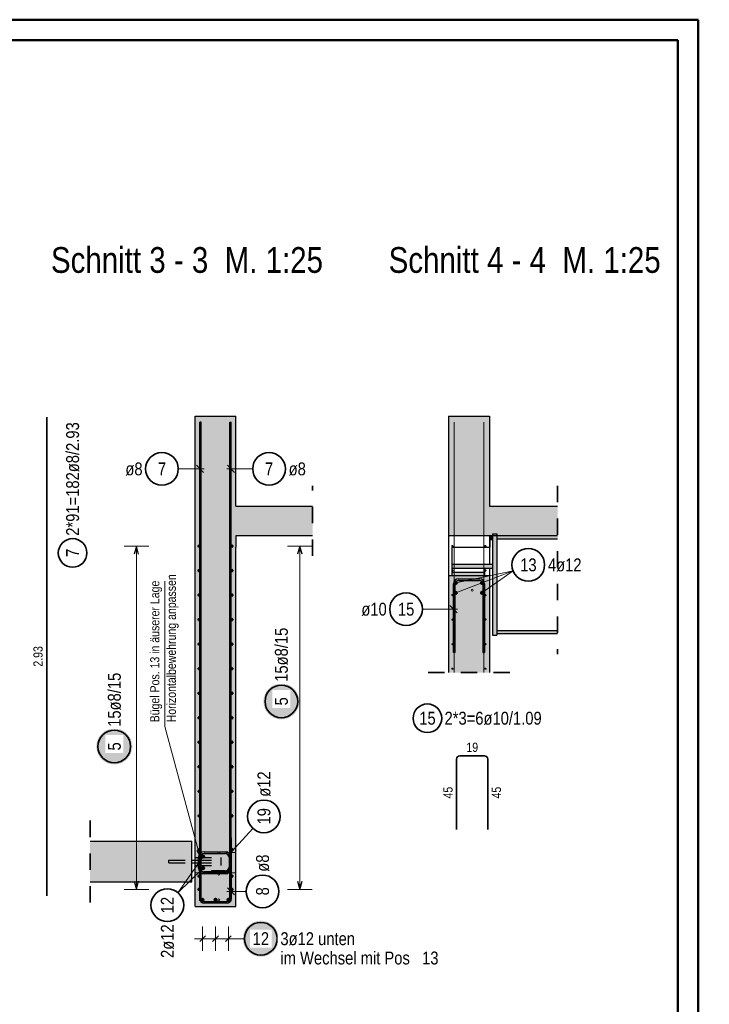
# Model space of a CAD drawing. Header units: millimetres. Extents: x -4.8 to 49, y -12 to 21.
# Tile 56 of 56: x 39.6 to 43.8, y 15 to 21. Entities that reach past the tile are written whole.
import ezdxf

# ---------------------------------------------------------------- set-up
doc = ezdxf.new("R2010")
doc.units = ezdxf.units.MM
doc.linetypes.add('HIDDEN', pattern=[0.375, 0.25, -0.125])
doc.layers.add('Achsen', color=7, linetype='Continuous', lineweight=20)
doc.layers.add('nplo Bewehrung', color=7, linetype='Continuous', lineweight=20)
doc.styles.add('Arial Narrow', font='ARIALN.TTF')

msp = doc.modelspace()

# ---------------------------------------------------------------- hatches: boundary and pattern name
at = {"lineweight": 50, "true_color": 0xd7ffd7}
for points in [[(40.670192, 18.047438), (40.920201, 18.047438), (40.920201, 18.597438), (40.670201, 18.597438)], [(42.221162, 18.047438), (42.471162, 18.047438), (42.471162, 18.597438), (42.221162, 18.597438)], [(40.922565, 17.867438), (41.388972, 17.867438), (41.388972, 18.047438), (40.670192, 18.047438), (40.670192, 17.797438), (40.922565, 17.797438)], [(42.473526, 17.867438), (42.889109, 17.867438), (42.889109, 18.047438), (42.221162, 18.047438), (42.221162, 17.867438), (42.471162, 17.867438), (42.471162, 17.797438), (42.473526, 17.797438)], [(40.920201, 15.597438), (40.920201, 17.797438), (40.670192, 17.797438), (40.670201, 15.597438)], [(42.221162, 17.02848), (42.471162, 17.02848), (42.471162, 17.622438), (42.221162, 17.622438)], [(40.027802, 15.747438), (40.650192, 15.747438), (40.650192, 15.997438), (40.027802, 15.997438)]]:
    msp.add_hatch(color=254, dxfattribs=at).paths.add_polyline_path(points)
at = {"lineweight": 50, "true_color": 0x4682b4}
for points in [[(42.491162, 17.843438), (42.491162, 17.867438), (42.471162, 17.867438), (42.471162, 17.843438)], [(42.491162, 17.257438), (42.516162, 17.257438), (42.516162, 17.877438), (42.491162, 17.877438)], [(42.516162, 17.848438), (42.889109, 17.848438), (42.889109, 17.867438), (42.516162, 17.867438)], [(42.241162, 17.667438), (42.491162, 17.667438), (42.491162, 17.691438), (42.241162, 17.691438)], [(42.241162, 17.622438), (42.441162, 17.622438), (42.441162, 17.642438), (42.241162, 17.642438)], [(42.889109, 17.267438), (42.889109, 17.286438), (42.516162, 17.286438), (42.516162, 17.267438)]]:
    msp.add_hatch(color=145, dxfattribs=at).paths.add_polyline_path(points)
at = {"lineweight": 25, "true_color": 0xffffff}
for points in [[(41.308342, 16.852488), (41.308275, 16.856327), (41.308074, 16.860161), (41.30774, 16.863986), (41.307272, 16.867797), (41.306671, 16.87159), (41.305939, 16.875358), (41.305075, 16.8791), (41.304081, 16.882808), (41.302959, 16.88648), (41.301709, 16.89011), (41.300333, 16.893695), (41.298832, 16.897229), (41.29721, 16.900709), (41.295467, 16.90413), (41.293605, 16.907488), (41.291628, 16.910779), (41.289537, 16.913999), (41.287334, 16.917145), (41.285024, 16.920211), (41.282607, 16.923195), (41.280088, 16.926093), (41.27747, 16.928901), (41.274755, 16.931616), (41.271947, 16.934234), (41.269049, 16.936753), (41.266065, 16.939169), (41.262999, 16.94148), (41.259854, 16.943682), (41.256634, 16.945774), (41.253342, 16.947751), (41.249984, 16.949612), (41.246563, 16.951356), (41.243083, 16.952978), (41.239549, 16.954478), (41.235965, 16.955854), (41.232334, 16.957104), (41.228663, 16.958227), (41.224954, 16.959221), (41.221213, 16.960084), (41.217444, 16.960817), (41.213651, 16.961418), (41.209841, 16.961886), (41.206016, 16.96222), (41.202181, 16.962421), (41.198342, 16.962488), (41.194503, 16.962421), (41.190669, 16.96222), (41.186844, 16.961886), (41.183033, 16.961418), (41.179241, 16.960817), (41.175472, 16.960084), (41.171731, 16.959221), (41.168022, 16.958227), (41.164351, 16.957104), (41.16072, 16.955854), (41.157136, 16.954478), (41.153601, 16.952978), (41.150122, 16.951356), (41.146701, 16.949612), (41.143342, 16.947751), (41.140051, 16.945774), (41.136831, 16.943682), (41.133686, 16.94148), (41.13062, 16.939169), (41.127636, 16.936753), (41.124738, 16.934234), (41.12193, 16.931616), (41.119215, 16.928901), (41.116596, 16.926093), (41.114078, 16.923195), (41.111661, 16.920211), (41.109351, 16.917145), (41.107148, 16.913999), (41.105057, 16.910779), (41.10308, 16.907488), (41.101218, 16.90413), (41.099475, 16.900709), (41.097852, 16.897229), (41.096352, 16.893695), (41.094976, 16.89011), (41.093726, 16.88648), (41.092604, 16.882808), (41.09161, 16.8791), (41.090746, 16.875358), (41.090014, 16.87159), (41.089413, 16.867797), (41.088945, 16.863986), (41.08861, 16.860161), (41.088409, 16.856327), (41.088342, 16.852488), (41.088409, 16.848649), (41.08861, 16.844815), (41.088945, 16.84099), (41.089413, 16.837179), (41.090014, 16.833387), (41.090746, 16.829618), (41.09161, 16.825877), (41.092604, 16.822168), (41.093726, 16.818496), (41.094976, 16.814866), (41.096352, 16.811281), (41.097852, 16.807747), (41.099475, 16.804267), (41.101218, 16.800846), (41.10308, 16.797488), (41.105057, 16.794197), (41.107148, 16.790977), (41.109351, 16.787832), (41.111661, 16.784765), (41.114078, 16.781782), (41.116596, 16.778884), (41.119215, 16.776076), (41.12193, 16.773361), (41.124738, 16.770742), (41.127636, 16.768223), (41.13062, 16.765807), (41.133686, 16.763496), (41.136831, 16.761294), (41.140051, 16.759203), (41.143342, 16.757225), (41.146701, 16.755364), (41.150122, 16.753621), (41.153601, 16.751998), (41.157136, 16.750498), (41.16072, 16.749122), (41.164351, 16.747872), (41.168022, 16.746749), (41.171731, 16.745756), (41.175472, 16.744892), (41.179241, 16.744159), (41.183033, 16.743559), (41.186844, 16.743091), (41.190669, 16.742756), (41.194503, 16.742555), (41.198342, 16.742488), (41.202181, 16.742555), (41.206016, 16.742756), (41.209841, 16.743091), (41.213651, 16.743559), (41.217444, 16.744159), (41.221213, 16.744892), (41.224954, 16.745756), (41.228663, 16.746749), (41.232334, 16.747872), (41.235965, 16.749122), (41.239549, 16.750498), (41.243083, 16.751998), (41.246563, 16.753621), (41.249984, 16.755364), (41.253342, 16.757225), (41.256634, 16.759203), (41.259854, 16.761294), (41.262999, 16.763496), (41.266065, 16.765807), (41.269049, 16.768223), (41.271947, 16.770742), (41.274755, 16.773361), (41.27747, 16.776076), (41.280088, 16.778884), (41.282607, 16.781782), (41.285024, 16.784765), (41.287334, 16.787832), (41.289537, 16.790977), (41.291628, 16.794197), (41.293605, 16.797488), (41.295467, 16.800846), (41.29721, 16.804267), (41.298832, 16.807747), (41.300333, 16.811281), (41.301709, 16.814866), (41.302959, 16.818496), (41.304081, 16.822168), (41.305075, 16.825877), (41.305939, 16.829618), (41.306671, 16.833387), (41.307272, 16.837179), (41.30774, 16.84099), (41.308074, 16.844815)], [(40.285982, 16.576669), (40.285915, 16.580508), (40.285714, 16.584343), (40.28538, 16.588167), (40.284912, 16.591978), (40.284311, 16.595771), (40.283578, 16.59954), (40.282715, 16.603281), (40.281721, 16.606989), (40.280598, 16.610661), (40.279348, 16.614292), (40.277972, 16.617876), (40.276472, 16.62141), (40.27485, 16.62489), (40.273106, 16.628311), (40.271245, 16.631669), (40.269267, 16.63496), (40.267176, 16.638181), (40.264974, 16.641326), (40.262663, 16.644392), (40.260247, 16.647376), (40.257728, 16.650274), (40.25511, 16.653082), (40.252395, 16.655797), (40.249587, 16.658415), (40.246689, 16.660934), (40.243705, 16.663351), (40.240639, 16.665661), (40.237493, 16.667864), (40.234273, 16.669955), (40.230982, 16.671932), (40.227624, 16.673794), (40.224203, 16.675537), (40.220723, 16.677159), (40.217189, 16.67866), (40.213604, 16.680036), (40.209974, 16.681286), (40.206302, 16.682408), (40.202594, 16.683402), (40.198852, 16.684266), (40.195084, 16.684998), (40.191291, 16.685599), (40.18748, 16.686067), (40.183655, 16.686401), (40.179821, 16.686602), (40.175982, 16.686669), (40.172143, 16.686602), (40.168309, 16.686401), (40.164484, 16.686067), (40.160673, 16.685599), (40.156881, 16.684998), (40.153112, 16.684266), (40.149371, 16.683402), (40.145662, 16.682408), (40.14199, 16.681286), (40.13836, 16.680036), (40.134775, 16.67866), (40.131241, 16.677159), (40.127761, 16.675537), (40.12434, 16.673794), (40.120982, 16.671932), (40.117691, 16.669955), (40.114471, 16.667864), (40.111326, 16.665661), (40.108259, 16.663351), (40.105276, 16.660934), (40.102378, 16.658415), (40.09957, 16.655797), (40.096855, 16.653082), (40.094236, 16.650274), (40.091717, 16.647376), (40.089301, 16.644392), (40.08699, 16.641326), (40.084788, 16.638181), (40.082697, 16.63496), (40.080719, 16.631669), (40.078858, 16.628311), (40.077115, 16.62489), (40.075492, 16.62141), (40.073992, 16.617876), (40.072616, 16.614292), (40.071366, 16.610661), (40.070243, 16.606989), (40.06925, 16.603281), (40.068386, 16.59954), (40.067653, 16.595771), (40.067053, 16.591978), (40.066585, 16.588167), (40.06625, 16.584343), (40.066049, 16.580508), (40.065982, 16.576669), (40.066049, 16.57283), (40.06625, 16.568996), (40.066585, 16.565171), (40.067053, 16.56136), (40.067653, 16.557568), (40.068386, 16.553799), (40.06925, 16.550058), (40.070243, 16.546349), (40.071366, 16.542677), (40.072616, 16.539047), (40.073992, 16.535463), (40.075492, 16.531928), (40.077115, 16.528449), (40.078858, 16.525027), (40.080719, 16.521669), (40.082697, 16.518378), (40.084788, 16.515158), (40.08699, 16.512013), (40.089301, 16.508947), (40.091717, 16.505963), (40.094236, 16.503065), (40.096855, 16.500257), (40.09957, 16.497542), (40.102378, 16.494923), (40.105276, 16.492404), (40.108259, 16.489988), (40.111326, 16.487677), (40.114471, 16.485475), (40.117691, 16.483384), (40.120982, 16.481407), (40.12434, 16.479545), (40.127761, 16.477802), (40.131241, 16.476179), (40.134775, 16.474679), (40.13836, 16.473303), (40.14199, 16.472053), (40.145662, 16.470931), (40.149371, 16.469937), (40.153112, 16.469073), (40.156881, 16.468341), (40.160673, 16.46774), (40.164484, 16.467272), (40.168309, 16.466937), (40.172143, 16.466736), (40.175982, 16.466669), (40.179821, 16.466736), (40.183655, 16.466937), (40.18748, 16.467272), (40.191291, 16.46774), (40.195084, 16.468341), (40.198852, 16.469073), (40.202594, 16.469937), (40.206302, 16.470931), (40.209974, 16.472053), (40.213604, 16.473303), (40.217189, 16.474679), (40.220723, 16.476179), (40.224203, 16.477802), (40.227624, 16.479545), (40.230982, 16.481407), (40.234273, 16.483384), (40.237493, 16.485475), (40.240639, 16.487677), (40.243705, 16.489988), (40.246689, 16.492404), (40.249587, 16.494923), (40.252395, 16.497542), (40.25511, 16.500257), (40.257728, 16.503065), (40.260247, 16.505963), (40.262663, 16.508947), (40.264974, 16.512013), (40.267176, 16.515158), (40.269267, 16.518378), (40.271245, 16.521669), (40.273106, 16.525027), (40.27485, 16.528449), (40.276472, 16.531928), (40.277972, 16.535463), (40.279348, 16.539047), (40.280598, 16.542677), (40.281721, 16.546349), (40.282715, 16.550058), (40.283578, 16.553799), (40.284311, 16.557568), (40.284912, 16.56136), (40.28538, 16.565171), (40.285714, 16.568996)], [(41.182414, 15.4), (41.182347, 15.403839), (41.182146, 15.407673), (41.181812, 15.411498), (41.181344, 15.415309), (41.180743, 15.419101), (41.180011, 15.42287), (41.179147, 15.426611), (41.178153, 15.43032), (41.177031, 15.433992), (41.175781, 15.437622), (41.174405, 15.441207), (41.172904, 15.444741), (41.171282, 15.448221), (41.169539, 15.451642), (41.167677, 15.455), (41.1657, 15.458291), (41.163609, 15.461511), (41.161406, 15.464656), (41.159096, 15.467723), (41.156679, 15.470707), (41.15416, 15.473604), (41.151542, 15.476412), (41.148827, 15.479127), (41.146019, 15.481746), (41.143121, 15.484265), (41.140137, 15.486681), (41.137071, 15.488992), (41.133926, 15.491194), (41.130706, 15.493285), (41.127414, 15.495263), (41.124056, 15.497124), (41.120635, 15.498867), (41.117155, 15.50049), (41.113621, 15.50199), (41.110037, 15.503366), (41.106406, 15.504616), (41.102735, 15.505739), (41.099026, 15.506733), (41.095285, 15.507596), (41.091516, 15.508329), (41.087723, 15.508929), (41.083913, 15.509397), (41.080088, 15.509732), (41.076253, 15.509933), (41.072414, 15.51), (41.068575, 15.509933), (41.064741, 15.509732), (41.060916, 15.509397), (41.057105, 15.508929), (41.053313, 15.508329), (41.049544, 15.507596), (41.045803, 15.506733), (41.042094, 15.505739), (41.038423, 15.504616), (41.034792, 15.503366), (41.031208, 15.50199), (41.027673, 15.50049), (41.024194, 15.498867), (41.020773, 15.497124), (41.017414, 15.495263), (41.014123, 15.493285), (41.010903, 15.491194), (41.007758, 15.488992), (41.004692, 15.486681), (41.001708, 15.484265), (40.99881, 15.481746), (40.996002, 15.479127), (40.993287, 15.476412), (40.990668, 15.473604), (40.98815, 15.470707), (40.985733, 15.467723), (40.983423, 15.464656), (40.98122, 15.461511), (40.979129, 15.458291), (40.977152, 15.455), (40.97529, 15.451642), (40.973547, 15.448221), (40.971924, 15.444741), (40.970424, 15.441207), (40.969048, 15.437622), (40.967798, 15.433992), (40.966676, 15.43032), (40.965682, 15.426611), (40.964818, 15.42287), (40.964086, 15.419101), (40.963485, 15.415309), (40.963017, 15.411498), (40.962682, 15.407673), (40.962481, 15.403839), (40.962414, 15.4), (40.962481, 15.396161), (40.962682, 15.392327), (40.963017, 15.388502), (40.963485, 15.384691), (40.964086, 15.380899), (40.964818, 15.37713), (40.965682, 15.373389), (40.966676, 15.36968), (40.967798, 15.366008), (40.969048, 15.362378), (40.970424, 15.358793), (40.971924, 15.355259), (40.973547, 15.351779), (40.97529, 15.348358), (40.977152, 15.345), (40.979129, 15.341709), (40.98122, 15.338489), (40.983423, 15.335344), (40.985733, 15.332277), (40.98815, 15.329293), (40.990668, 15.326396), (40.993287, 15.323588), (40.996002, 15.320873), (40.99881, 15.318254), (41.001708, 15.315735), (41.004692, 15.313319), (41.007758, 15.311008), (41.010903, 15.308806), (41.014123, 15.306715), (41.017414, 15.304737), (41.020773, 15.302876), (41.024194, 15.301133), (41.027673, 15.29951), (41.031208, 15.29801), (41.034792, 15.296634), (41.038423, 15.295384), (41.042094, 15.294261), (41.045803, 15.293267), (41.049544, 15.292404), (41.053313, 15.291671), (41.057105, 15.291071), (41.060916, 15.290603), (41.064741, 15.290268), (41.068575, 15.290067), (41.072414, 15.29), (41.076253, 15.290067), (41.080088, 15.290268), (41.083913, 15.290603), (41.087723, 15.291071), (41.091516, 15.291671), (41.095285, 15.292404), (41.099026, 15.293267), (41.102735, 15.294261), (41.106406, 15.295384), (41.110037, 15.296634), (41.113621, 15.29801), (41.117155, 15.29951), (41.120635, 15.301133), (41.124056, 15.302876), (41.127414, 15.304737), (41.130706, 15.306715), (41.133926, 15.308806), (41.137071, 15.311008), (41.140137, 15.313319), (41.143121, 15.315735), (41.146019, 15.318254), (41.148827, 15.320873), (41.151542, 15.323588), (41.15416, 15.326396), (41.156679, 15.329293), (41.159096, 15.332277), (41.161406, 15.335344), (41.163609, 15.338489), (41.1657, 15.341709), (41.167677, 15.345), (41.169539, 15.348358), (41.171282, 15.351779), (41.172904, 15.355259), (41.174405, 15.358793), (41.175781, 15.362378), (41.177031, 15.366008), (41.178153, 15.36968), (41.179147, 15.373389), (41.180011, 15.37713), (41.180743, 15.380899), (41.181344, 15.384691), (41.181812, 15.388502), (41.182146, 15.392327)]]:
    msp.add_hatch(color=7, dxfattribs=at).paths.add_polyline_path(points)

# ---------------------------------------------------------------- linework, layer by layer
at = {"color": 4, "linetype": 'Continuous', "lineweight": 50}
for p, q in [((43.75, 21.025), (0, 21.025)), ((43.75, 0), (43.75, 21.025)), ((43.625, 20.9), (0.5, 20.9)), ((43.625, 0.125), (43.625, 20.9))]:
    msp.add_line(p, q, dxfattribs=at)
at = {"color": 2, "linetype": 'Continuous', "lineweight": 35}
for p, q in [((39.762015, 15.662054), (39.762015, 18.592054)), ((42.291162, 16.518669), (42.441162, 16.518669)), ((42.271162, 16.068669), (42.271162, 16.498669)), ((42.461162, 16.498669), (42.461162, 16.068669))]:
    msp.add_line(p, q, dxfattribs=at)
at = {"color": 3, "linetype": 'Continuous', "lineweight": 25}
for p, q in [((40.670192, 18.047438), (40.670192, 18.597438)), ((40.670201, 18.597438), (40.920201, 18.597438)), ((40.920201, 18.047438), (40.920201, 18.597438)), ((42.221162, 18.597438), (42.221162, 18.047438)), ((42.221162, 18.597438), (42.471162, 18.597438)), ((42.471162, 18.597438), (42.471162, 18.047438)), ((40.670192, 17.797438), (40.670192, 18.047438)), ((40.920201, 18.047438), (41.388972, 18.047438)), ((42.221162, 18.047438), (42.221162, 17.867438)), ((42.471162, 18.047438), (42.889109, 18.047438)), ((40.922565, 17.797438), (40.922565, 17.867438)), ((40.922565, 17.867438), (41.388972, 17.867438)), ((42.221162, 17.867438), (42.221162, 17.797438)), ((42.221162, 17.867438), (42.471162, 17.867438)), ((42.471162, 17.867438), (42.471162, 17.843438)), ((42.471162, 17.867438), (42.491162, 17.867438)), ((42.471162, 17.843438), (42.471162, 17.797438)), ((42.471162, 17.843438), (42.491162, 17.843438)), ((42.473526, 17.867438), (42.473526, 17.797438)), ((42.491162, 17.877438), (42.491162, 17.867438)), ((42.491162, 17.877438), (42.516162, 17.877438)), ((42.491162, 17.867438), (42.516162, 17.867438)), ((42.491162, 17.843438), (42.491162, 17.691438)), ((42.516162, 17.877438), (42.516162, 17.867438)), ((42.516162, 17.867438), (42.889109, 17.867438)), ((42.516162, 17.848438), (42.516162, 17.286438)), ((42.516162, 17.848438), (42.889109, 17.848438)), ((40.311302, 17.803438), (40.297904, 17.753438)), ((40.324699, 17.753438), (40.311302, 17.803438)), ((40.670192, 15.597438), (40.670192, 17.797438)), ((40.920201, 15.597438), (40.920201, 17.797438)), ((40.920201, 17.797438), (40.922565, 17.797438)), ((41.311302, 17.803438), (41.297904, 17.753438)), ((41.324699, 17.753438), (41.311302, 17.803438)), ((42.221162, 17.797438), (42.221162, 17.622438)), ((42.241162, 17.797438), (42.241162, 17.691438)), ((42.241162, 17.797438), (42.471162, 17.797438)), ((42.471162, 17.797438), (42.473526, 17.797438)), ((42.241162, 17.691438), (42.241162, 17.667438)), ((42.241162, 17.691438), (42.491162, 17.691438)), ((42.241162, 17.667438), (42.241162, 17.642438)), ((42.241162, 17.667438), (42.491162, 17.667438)), ((42.441162, 17.667438), (42.441162, 17.642438)), ((42.471162, 17.667438), (42.471162, 17.622438)), ((42.491162, 17.667438), (42.491162, 17.257438)), ((42.221162, 17.622438), (42.221162, 17.02848)), ((42.221162, 17.622438), (42.241162, 17.622438)), ((42.241162, 17.642438), (42.241162, 17.622438)), ((42.241162, 17.642438), (42.441162, 17.642438)), ((42.241162, 17.622438), (42.441162, 17.622438)), ((42.281162, 17.602438), (42.411162, 17.602438)), ((42.441162, 17.642438), (42.441162, 17.622438)), ((42.441162, 17.622438), (42.471162, 17.622438)), ((42.471162, 17.622438), (42.471162, 17.02848)), ((42.251162, 17.152438), (42.251162, 17.572438)), ((42.261162, 17.152438), (42.261162, 17.572438)), ((42.281162, 17.592438), (42.411162, 17.592438)), ((42.431162, 17.572438), (42.431162, 17.152438)), ((42.441162, 17.572438), (42.441162, 17.152438)), ((42.273259, 17.394716), (42.229065, 17.438911)), ((42.491162, 17.257438), (42.516162, 17.257438)), ((42.516162, 17.286438), (42.889109, 17.286438)), ((42.516162, 17.267438), (42.516162, 17.257438)), ((42.516162, 17.267438), (42.889109, 17.267438)), ((42.261162, 17.152438), (42.251162, 17.152438)), ((42.431162, 17.152438), (42.441162, 17.152438)), ((40.027802, 15.997438), (40.650192, 15.997438)), ((40.650192, 15.747438), (40.650192, 15.997438)), ((40.708188, 16.017439), (40.700188, 16.017438)), ((40.7002, 15.641438), (40.700188, 16.017438)), ((40.7082, 15.641438), (40.708188, 16.017439)), ((40.882201, 16.017438), (40.882201, 15.641438)), ((40.882201, 16.017438), (40.890201, 16.017438)), ((40.890201, 16.017438), (40.890201, 15.641438)), ((40.650192, 15.880438), (40.670192, 15.880438)), ((40.650192, 15.864438), (40.670192, 15.864438)), ((40.027802, 15.747438), (40.650192, 15.747438)), ((40.297904, 15.75144), (40.311302, 15.70144)), ((40.311302, 15.70144), (40.324699, 15.75144)), ((41.297904, 15.75144), (41.311302, 15.70144)), ((41.311302, 15.70144), (41.324699, 15.75144)), ((40.868104, 15.711816), (40.912298, 15.667622)), ((40.866201, 15.625438), (40.7242, 15.625438)), ((40.866201, 15.617438), (40.7242, 15.617438)), ((40.670201, 15.597438), (40.920201, 15.597438)), ((40.698524, 15.382322), (40.733879, 15.417678)), ((40.777524, 15.382322), (40.812879, 15.417678)), ((40.856524, 15.382322), (40.891879, 15.417678))]:
    msp.add_line(p, q, dxfattribs=at)
at = {"color": 2, "linetype": 'HIDDEN', "lineweight": 35, "ltscale": 0.25}
for p, q in [((41.388972, 17.742438), (41.388972, 18.172438)), ((42.889109, 18.172438), (42.889109, 17.142438)), ((42.096162, 17.02848), (42.596162, 17.02848)), ((40.027802, 15.622438), (40.027802, 16.122438))]:
    msp.add_line(p, q, dxfattribs=at)
at = {"color": 3, "linetype": 'HIDDEN', "lineweight": 25, "ltscale": 0.25}
for p, q in [((42.491162, 17.867438), (42.491162, 17.843438)), ((42.516162, 17.867438), (42.516162, 17.848438)), ((42.471162, 17.797438), (42.471162, 17.667438)), ((42.491162, 17.691438), (42.491162, 17.667438)), ((42.516162, 17.286438), (42.516162, 17.267438)), ((40.510205, 15.87983), (40.510205, 15.880438)), ((40.510205, 15.880438), (40.650192, 15.880438)), ((40.510205, 15.878095), (40.510205, 15.87983)), ((40.510205, 15.8755), (40.510205, 15.878095)), ((40.510205, 15.872438), (40.510205, 15.8755)), ((40.510205, 15.869377), (40.510205, 15.872438)), ((40.510205, 15.866782), (40.510205, 15.869377)), ((40.510205, 15.865047), (40.510205, 15.866782)), ((40.510205, 15.864438), (40.510205, 15.865047)), ((40.510205, 15.864438), (40.650192, 15.864438)), ((40.670192, 15.897438), (40.830205, 15.897438)), ((40.670192, 15.880438), (40.830205, 15.880438)), ((40.670192, 15.864438), (40.830205, 15.864438)), ((40.830205, 15.895535), (40.830205, 15.897438)), ((40.830205, 15.890116), (40.830205, 15.895535)), ((40.830205, 15.882006), (40.830205, 15.890116)), ((40.830205, 15.872438), (40.830205, 15.882006)), ((40.830205, 15.862871), (40.830205, 15.872438)), ((40.830205, 15.854761), (40.830205, 15.862871)), ((40.830205, 15.849341), (40.830205, 15.854761)), ((40.670192, 15.847438), (40.830205, 15.847438)), ((40.830205, 15.847438), (40.830205, 15.849341))]:
    msp.add_line(p, q, dxfattribs=at)
at = {"color": 5, "linetype": 'Continuous', "lineweight": 18}
for p, q in [((40.386302, 17.803438), (40.236302, 17.803438)), ((40.311302, 17.803438), (40.311302, 15.70144)), ((41.386302, 17.803438), (41.236302, 17.803438)), ((41.311302, 17.803438), (41.311302, 15.70144)), ((42.266162, 17.577438), (42.616903, 17.650872)), ((42.266162, 17.517438), (42.616903, 17.650872)), ((42.426162, 17.577438), (42.616903, 17.650872)), ((42.426162, 17.517438), (42.616903, 17.650872)), ((40.485237, 17.587392), (40.485237, 16.698277)), ((42.061399, 17.416813), (42.276162, 17.416813)), ((40.485237, 16.698277), (40.697238, 15.913833)), ((40.697238, 15.913833), (40.681651, 15.940697)), ((40.697171, 15.944892), (40.697238, 15.913833)), ((40.720201, 15.902438), (40.565056, 15.681419)), ((40.720201, 15.832438), (40.565056, 15.681419)), ((40.236302, 15.70144), (40.386302, 15.70144)), ((40.983025, 15.689719), (40.865201, 15.689719)), ((41.236302, 15.70144), (41.386302, 15.70144)), ((40.716202, 15.325), (40.716202, 15.475)), ((40.795201, 15.325), (40.795201, 15.475)), ((40.874201, 15.325), (40.874201, 15.475)), ((40.924201, 15.4), (40.666202, 15.4)), ((40.972414, 15.4), (40.924201, 15.4))]:
    msp.add_line(p, q, dxfattribs=at)
at = {"color": 2, "linetype": 'Continuous', "lineweight": 35}
for centre, radius in [((39.920628, 17.761345), 0.0875), ((42.709718, 17.688094), 0.1), ((41.961399, 17.416813), 0.1), ((41.198342, 16.852488), 0.1), ((42.092102, 16.749398), 0.0875), ((40.175982, 16.576669), 0.1), ((41.083025, 15.689719), 0.1), ((40.500448, 15.605092), 0.1), ((41.072414, 15.4), 0.1)]:
    msp.add_circle(centre, radius, dxfattribs=at)
at = {"color": 4, "linetype": 'Continuous', "lineweight": 50}
for centre, radius in [((40.694201, 17.803438), 0.004), ((40.694201, 17.803438), 0.004), ((40.694201, 17.803438), 0.0036), ((40.694201, 17.803438), 0.0028), ((40.694201, 17.803438), 0.002), ((40.694201, 17.803438), 0.0012), ((40.694201, 17.803438), 0.0004), ((40.896201, 17.803438), 0.004), ((40.896201, 17.803438), 0.004), ((40.896201, 17.803438), 0.0036), ((40.896201, 17.803438), 0.0028), ((40.896201, 17.803438), 0.002), ((40.896201, 17.803438), 0.0012), ((40.896201, 17.803438), 0.0004), ((40.694201, 17.653296), 0.004), ((40.694201, 17.653296), 0.004), ((40.694201, 17.653296), 0.0036), ((40.694201, 17.653296), 0.0028), ((40.694201, 17.653296), 0.002), ((40.694201, 17.653296), 0.0012), ((40.694201, 17.653296), 0.0004), ((40.896201, 17.653296), 0.004), ((40.896201, 17.653296), 0.004), ((40.896201, 17.653296), 0.0036), ((40.896201, 17.653296), 0.0028), ((40.896201, 17.653296), 0.002), ((40.896201, 17.653296), 0.0012), ((40.896201, 17.653296), 0.0004), ((42.266162, 17.577438), 0.006), ((42.266162, 17.577438), 0.006), ((42.266162, 17.577438), 0.0054), ((42.266162, 17.577438), 0.0042), ((42.266162, 17.577438), 0.003), ((42.266162, 17.577438), 0.0018), ((42.266162, 17.577438), 0.0006), ((42.426162, 17.577438), 0.006), ((42.426162, 17.577438), 0.006), ((42.426162, 17.577438), 0.0054), ((42.426162, 17.577438), 0.0042), ((42.426162, 17.577438), 0.003), ((42.426162, 17.577438), 0.0018), ((42.426162, 17.577438), 0.0006), ((40.694201, 17.503153), 0.004), ((40.694201, 17.503153), 0.004), ((40.694201, 17.503153), 0.0036), ((40.694201, 17.503153), 0.0028), ((40.694201, 17.503153), 0.002), ((40.694201, 17.503153), 0.0012), ((40.694201, 17.503153), 0.0004), ((40.896201, 17.503153), 0.004), ((40.896201, 17.503153), 0.004), ((40.896201, 17.503153), 0.0036), ((40.896201, 17.503153), 0.0028), ((40.896201, 17.503153), 0.002), ((40.896201, 17.503153), 0.0012), ((40.896201, 17.503153), 0.0004), ((42.266162, 17.517438), 0.006), ((42.266162, 17.517438), 0.006), ((42.266162, 17.517438), 0.0054), ((42.266162, 17.517438), 0.0042), ((42.266162, 17.517438), 0.003), ((42.266162, 17.517438), 0.0018), ((42.266162, 17.517438), 0.0006), ((42.426162, 17.517438), 0.006), ((42.426162, 17.517438), 0.006), ((42.426162, 17.517438), 0.0054), ((42.426162, 17.517438), 0.0042), ((42.426162, 17.517438), 0.003), ((42.426162, 17.517438), 0.0018), ((42.426162, 17.517438), 0.0006), ((40.694201, 17.35301), 0.004), ((40.694201, 17.35301), 0.004), ((40.896201, 17.35301), 0.004), ((40.896201, 17.35301), 0.004), ((40.694201, 17.35301), 0.0036), ((40.694201, 17.35301), 0.0028), ((40.694201, 17.35301), 0.002), ((40.694201, 17.35301), 0.0012), ((40.694201, 17.35301), 0.0004), ((40.896201, 17.35301), 0.0036), ((40.896201, 17.35301), 0.0028), ((40.896201, 17.35301), 0.002), ((40.896201, 17.35301), 0.0012), ((40.896201, 17.35301), 0.0004), ((40.694201, 17.202867), 0.004), ((40.694201, 17.202867), 0.004), ((40.694201, 17.202867), 0.0036), ((40.694201, 17.202867), 0.0028), ((40.694201, 17.202867), 0.002), ((40.694201, 17.202867), 0.0012), ((40.694201, 17.202867), 0.0004), ((40.896201, 17.202867), 0.004), ((40.896201, 17.202867), 0.004), ((40.896201, 17.202867), 0.0036), ((40.896201, 17.202867), 0.0028), ((40.896201, 17.202867), 0.002), ((40.896201, 17.202867), 0.0012), ((40.896201, 17.202867), 0.0004), ((40.694201, 17.052725), 0.004), ((40.694201, 17.052725), 0.004), ((40.694201, 17.052725), 0.0036), ((40.694201, 17.052725), 0.0028), ((40.896201, 17.052725), 0.004), ((40.896201, 17.052725), 0.004), ((40.896201, 17.052725), 0.0036), ((40.896201, 17.052725), 0.0028), ((40.694201, 17.052725), 0.002), ((40.694201, 17.052725), 0.0012), ((40.694201, 17.052725), 0.0004), ((40.896201, 17.052725), 0.002), ((40.896201, 17.052725), 0.0012), ((40.896201, 17.052725), 0.0004), ((40.694201, 16.902582), 0.004), ((40.694201, 16.902582), 0.004), ((40.694201, 16.902582), 0.0036), ((40.694201, 16.902582), 0.0028), ((40.694201, 16.902582), 0.002), ((40.694201, 16.902582), 0.0012), ((40.694201, 16.902582), 0.0004), ((40.896201, 16.902582), 0.004), ((40.896201, 16.902582), 0.004), ((40.896201, 16.902582), 0.0036), ((40.896201, 16.902582), 0.0028), ((40.896201, 16.902582), 0.002), ((40.896201, 16.902582), 0.0012), ((40.896201, 16.902582), 0.0004), ((40.694201, 16.752439), 0.004), ((40.694201, 16.752439), 0.004), ((40.694201, 16.752439), 0.0036), ((40.694201, 16.752439), 0.0028), ((40.694201, 16.752439), 0.002), ((40.896201, 16.752439), 0.004), ((40.896201, 16.752439), 0.004), ((40.896201, 16.752439), 0.0036), ((40.896201, 16.752439), 0.0028), ((40.896201, 16.752439), 0.002), ((40.694201, 16.752439), 0.0012), ((40.694201, 16.752439), 0.0004), ((40.896201, 16.752439), 0.0012), ((40.896201, 16.752439), 0.0004), ((40.694201, 16.602296), 0.004), ((40.694201, 16.602296), 0.004), ((40.694201, 16.602296), 0.0036), ((40.694201, 16.602296), 0.0028), ((40.694201, 16.602296), 0.002), ((40.694201, 16.602296), 0.0012), ((40.694201, 16.602296), 0.0004), ((40.896201, 16.602296), 0.004), ((40.896201, 16.602296), 0.004), ((40.896201, 16.602296), 0.0036), ((40.896201, 16.602296), 0.0028), ((40.896201, 16.602296), 0.002), ((40.896201, 16.602296), 0.0012), ((40.896201, 16.602296), 0.0004), ((40.694201, 16.452154), 0.004), ((40.694201, 16.452154), 0.004), ((40.694201, 16.452154), 0.0036), ((40.694201, 16.452154), 0.0028), ((40.694201, 16.452154), 0.002), ((40.694201, 16.452154), 0.0012), ((40.896201, 16.452154), 0.004), ((40.896201, 16.452154), 0.004), ((40.896201, 16.452154), 0.0036), ((40.896201, 16.452154), 0.0028), ((40.896201, 16.452154), 0.002), ((40.896201, 16.452154), 0.0012), ((40.694201, 16.452154), 0.0004), ((40.896201, 16.452154), 0.0004), ((40.694201, 16.302011), 0.004), ((40.694201, 16.302011), 0.004), ((40.694201, 16.302011), 0.0036), ((40.694201, 16.302011), 0.0028), ((40.694201, 16.302011), 0.002), ((40.694201, 16.302011), 0.0012), ((40.694201, 16.302011), 0.0004), ((40.896201, 16.302011), 0.004), ((40.896201, 16.302011), 0.004), ((40.896201, 16.302011), 0.0036), ((40.896201, 16.302011), 0.0028), ((40.896201, 16.302011), 0.002), ((40.896201, 16.302011), 0.0012), ((40.896201, 16.302011), 0.0004), ((40.694201, 16.151868), 0.004), ((40.694201, 16.151868), 0.004), ((40.694201, 16.151868), 0.0036), ((40.694201, 16.151868), 0.0028), ((40.694201, 16.151868), 0.002), ((40.694201, 16.151868), 0.0012), ((40.694201, 16.151868), 0.0004), ((40.896201, 16.151868), 0.004), ((40.896201, 16.151868), 0.004), ((40.896201, 16.151868), 0.0036), ((40.896201, 16.151868), 0.0028), ((40.896201, 16.151868), 0.002), ((40.896201, 16.151868), 0.0012), ((40.896201, 16.151868), 0.0004), ((40.694201, 15.945419), 0.004), ((40.694201, 15.945419), 0.004), ((40.694201, 15.945419), 0.0036), ((40.694201, 15.945419), 0.0028), ((40.694201, 15.945419), 0.002), ((40.694201, 15.945419), 0.0012), ((40.694201, 15.945419), 0.0004), ((40.896201, 15.945419), 0.004), ((40.896201, 15.945419), 0.004), ((40.896201, 15.945419), 0.0036), ((40.896201, 15.945419), 0.0028), ((40.896201, 15.945419), 0.002), ((40.896201, 15.945419), 0.0012), ((40.896201, 15.945419), 0.0004), ((40.720201, 15.902438), 0.006), ((40.720201, 15.902438), 0.006), ((40.720201, 15.902438), 0.0054), ((40.720201, 15.902438), 0.0042), ((40.720201, 15.902438), 0.003), ((40.720201, 15.902438), 0.0018), ((40.720201, 15.902438), 0.0006), ((40.720201, 15.832438), 0.006), ((40.720201, 15.832438), 0.006), ((40.720201, 15.832438), 0.0054), ((40.720201, 15.832438), 0.0042), ((40.720201, 15.832438), 0.003), ((40.720201, 15.832438), 0.0018), ((40.720201, 15.832438), 0.0006), ((40.694201, 15.783616), 0.004), ((40.694201, 15.783616), 0.004), ((40.694201, 15.783616), 0.0036), ((40.694201, 15.783616), 0.0028), ((40.694201, 15.783616), 0.002), ((40.694201, 15.783616), 0.0012), ((40.694201, 15.783616), 0.0004), ((40.896201, 15.783616), 0.004), ((40.896201, 15.783616), 0.004), ((40.896201, 15.783616), 0.0036), ((40.896201, 15.783616), 0.0028), ((40.896201, 15.783616), 0.002), ((40.896201, 15.783616), 0.0012), ((40.896201, 15.783616), 0.0004), ((40.694201, 15.70144), 0.004), ((40.694201, 15.70144), 0.004), ((40.694201, 15.70144), 0.0036), ((40.694201, 15.70144), 0.0028), ((40.694201, 15.70144), 0.002), ((40.694201, 15.70144), 0.0012), ((40.694201, 15.70144), 0.0004), ((40.896201, 15.70144), 0.004), ((40.896201, 15.70144), 0.004), ((40.896201, 15.70144), 0.0036), ((40.896201, 15.70144), 0.0028), ((40.896201, 15.70144), 0.002), ((40.896201, 15.70144), 0.0012), ((40.896201, 15.70144), 0.0004), ((40.716202, 15.638438), 0.006), ((40.716202, 15.638438), 0.006), ((40.716202, 15.638438), 0.0054), ((40.716202, 15.638438), 0.0042), ((40.716202, 15.638438), 0.003), ((40.716202, 15.638438), 0.0018), ((40.716202, 15.638438), 0.0006), ((40.795201, 15.638438), 0.006), ((40.795201, 15.638438), 0.006), ((40.795201, 15.638438), 0.0054), ((40.795201, 15.638438), 0.0042), ((40.795201, 15.638438), 0.003), ((40.795201, 15.638438), 0.0018), ((40.795201, 15.638438), 0.0006), ((40.874201, 15.638438), 0.006), ((40.874201, 15.638438), 0.006), ((40.874201, 15.638438), 0.0054), ((40.874201, 15.638438), 0.0042), ((40.874201, 15.638438), 0.003), ((40.874201, 15.638438), 0.0018), ((40.874201, 15.638438), 0.0006)]:
    msp.add_circle(centre, radius, dxfattribs=at)
at = {"color": 3, "linetype": 'Continuous', "lineweight": 25}
for centre, radius, start, end in [((42.281162, 17.572438), 0.03, 90, 180), ((42.411162, 17.572438), 0.03, 360, 90), ((42.281162, 17.572438), 0.02, 90, 180), ((42.411162, 17.572438), 0.02, 360, 90), ((40.7242, 15.641438), 0.024, 180.0018586, 270), ((40.7242, 15.641438), 0.016, 180.0018586, 270), ((40.866201, 15.641438), 0.016, 270, 0), ((40.866201, 15.641438), 0.024, 270, 0)]:
    msp.add_arc(centre, radius, start, end, dxfattribs=at)
at = {"color": 2, "linetype": 'Continuous', "lineweight": 35}
for centre, start, end in [((42.291162, 16.498669), 90, 180), ((42.441162, 16.498669), 360, 90)]:
    msp.add_arc(centre, 0.02, start, end, dxfattribs=at)
at = {"layer": 'Achsen', "color": 3, "linetype": 'Continuous', "lineweight": 25}
for p, q in [((40.700201, 15.632438), (40.700201, 18.562438)), ((40.708201, 18.562438), (40.700201, 18.562438)), ((40.708201, 15.632438), (40.708201, 18.562438)), ((40.882201, 15.632438), (40.882201, 18.562438)), ((40.882201, 18.562438), (40.890201, 18.562438)), ((40.890201, 15.632438), (40.890201, 18.562438)), ((40.722298, 18.253507), (40.678104, 18.297701)), ((40.868104, 18.297701), (40.912298, 18.253507)), ((40.726201, 15.932438), (40.854201, 15.932438)), ((40.726201, 15.920438), (40.854201, 15.920438)), ((40.858986, 15.925973), (40.921417, 15.928904)), ((40.878201, 15.916438), (40.878201, 15.832438)), ((40.878201, 15.916438), (40.890201, 15.916438)), ((40.890201, 15.916438), (40.890201, 15.832438)), ((40.690201, 15.832438), (40.690201, 15.896438)), ((40.702201, 15.832438), (40.702201, 15.896438)), ((40.878201, 15.896438), (40.878201, 15.838438)), ((40.890201, 15.896438), (40.890201, 15.838438)), ((40.854201, 15.808438), (40.726201, 15.808438)), ((40.854201, 15.796438), (40.726201, 15.796438)), ((40.854201, 15.814438), (40.770201, 15.814438)), ((40.770201, 15.814438), (40.770201, 15.802438)), ((40.854201, 15.802438), (40.770201, 15.802438)), ((40.708201, 15.632438), (40.700201, 15.632438)), ((40.882201, 15.632438), (40.890201, 15.632438))]:
    msp.add_line(p, q, dxfattribs=at)
at = {"layer": 'Achsen', "color": 5, "linetype": 'Continuous', "lineweight": 18}
for p, q in [((40.567534, 18.275604), (40.725201, 18.275604)), ((41.022869, 18.275604), (40.865201, 18.275604)), ((41.02426, 16.074701), (40.873372, 15.908951))]:
    msp.add_line(p, q, dxfattribs=at)
at = {"layer": 'Achsen', "color": 9, "linetype": 'Continuous', "lineweight": 0}
msp.add_line((40.670192, 15.802438), (40.920201, 15.802438), dxfattribs=at)
at = {"layer": 'Achsen', "color": 2, "linetype": 'Continuous', "lineweight": 35}
for centre in [(40.467534, 18.275604), (41.122869, 18.275604), (41.091577, 16.14865)]:
    msp.add_circle(centre, 0.1, dxfattribs=at)
at = {"layer": 'Achsen', "color": 9, "linetype": 'Continuous', "lineweight": 0}
for centre in [(40.670201, 15.942438), (40.920201, 15.942438), (40.670201, 15.802438)]:
    msp.add_circle(centre, 0.00111, dxfattribs=at)
at = {"layer": 'Achsen', "color": 3, "linetype": 'Continuous', "lineweight": 25}
for centre, radius, start, end in [((40.726201, 15.896438), 0.036, 90, 180), ((40.726201, 15.896438), 0.024, 90, 180), ((40.854201, 15.896438), 0.036, 0, 90), ((40.854201, 15.896438), 0.024, 0, 90), ((40.726201, 15.832438), 0.036, 180, 270), ((40.726201, 15.832438), 0.024, 180, 270), ((40.854201, 15.838438), 0.024, 270, 0), ((40.854201, 15.838438), 0.036, 270, 0), ((40.854201, 15.832438), 0.036, 270, 0), ((40.854201, 15.832438), 0.024, 270, 0)]:
    msp.add_arc(centre, radius, start, end, dxfattribs=at)
at = {"layer": 'nplo Bewehrung', "color": 9, "linetype": 'Continuous', "lineweight": 0}
for p, q in [((42.255162, 17.02848), (42.255162, 18.562438)), ((42.437162, 17.02848), (42.437162, 18.562438))]:
    msp.add_line(p, q, dxfattribs=at)
for centre, radius in [((42.245162, 17.803438), 0.004), ((42.245162, 17.803438), 0.004), ((42.447162, 17.803438), 0.004), ((42.447162, 17.803438), 0.004), ((42.245162, 17.653296), 0.004), ((42.245162, 17.653296), 0.004), ((42.366774, 17.594052), 0.006), ((42.366774, 17.594052), 0.006), ((42.447162, 17.653296), 0.004), ((42.447162, 17.653296), 0.004), ((42.366774, 17.534052), 0.006), ((42.366774, 17.534052), 0.006), ((42.245162, 17.503153), 0.004), ((42.245162, 17.503153), 0.004), ((42.447162, 17.503153), 0.004), ((42.447162, 17.503153), 0.004), ((42.245162, 17.35301), 0.004), ((42.245162, 17.35301), 0.004), ((42.447162, 17.35301), 0.004), ((42.447162, 17.35301), 0.004), ((42.245162, 17.202867), 0.004), ((42.245162, 17.202867), 0.004), ((42.447162, 17.202867), 0.004), ((42.447162, 17.202867), 0.004), ((42.245162, 17.052725), 0.004), ((42.245162, 17.052725), 0.004), ((42.447162, 17.052725), 0.004), ((42.447162, 17.052725), 0.004), ((40.815814, 15.926147), 0.006), ((40.815814, 15.926147), 0.006), ((40.815814, 15.795132), 0.006), ((40.815814, 15.795132), 0.006), ((40.815814, 15.638438), 0.006), ((40.815814, 15.638438), 0.006)]:
    msp.add_circle(centre, radius, dxfattribs=at)

# ---------------------------------------------------------------- texts
at = {"color": 1, "lineweight": 70, "style": 'Arial Narrow'}
for s, p in [('Schnitt 3 - 3  M. 1:25', (39.788223, 19.475534)), ('Schnitt 4 - 4  M. 1:25', (41.854978, 19.475534))]:
    msp.add_text(s, height=0.1575, dxfattribs=at).set_placement(p)
at = {"color": 3, "lineweight": 25, "style": 'Arial Narrow'}
for s, p in [('Horizontalbewehrung anpassen', (40.552891, 16.724474)), ('Bügel Pos. 13 in äuserer Lage', (40.451641, 16.724474))]:
    msp.add_text(s, height=0.05625, rotation=90, dxfattribs=at).set_placement(p)
at = {"color": 2, "lineweight": 35, "char_height": 0.07875, "attachment_point": 1, "rotation": 90, "line_spacing_factor": 0.9, "style": 'Arial Narrow'}
for s, insert in [('2*91=182ø8/2.93', (39.881253, 17.866345)), ('7', (39.881253, 17.736539)), ('ø8', (41.04365, 15.809719)), ('12', (40.461073, 15.555479)), ('8', (41.04365, 15.664913)), ('2ø12', (40.461073, 15.281917))]:
    msp.add_mtext(s, dxfattribs=dict(at, insert=insert))
at = {"color": 2, "lineweight": 35, "char_height": 0.07875, "attachment_point": 1, "line_spacing_factor": 0.9, "style": 'Arial Narrow'}
for s, insert in [('13', (42.660105, 17.727469)), ('4ø12', (42.829718, 17.727469)), ('ø10', (41.687837, 17.456188)), ('15', (41.911787, 17.456188)), ('15', (42.04249, 16.788773)), ('2*3=6ø10/1.09', (42.197102, 16.788773))]:
    msp.add_mtext(s, dxfattribs=dict(at, insert=insert))
at = {"color": 3, "lineweight": 25, "char_height": 0.05625, "attachment_point": 1, "rotation": 90, "line_spacing_factor": 0.9, "style": 'Arial Narrow'}
for s, insert in [('2.93', (39.680765, 17.065179)), ('45', (42.189912, 16.258232)), ('45', (42.486162, 16.258232))]:
    msp.add_mtext(s, dxfattribs=dict(at, insert=insert))
at = {"color": 3, "lineweight": 25, "insert": (42.330724, 16.599919), "char_height": 0.05625, "attachment_point": 1, "line_spacing_factor": 0.9, "style": 'Arial Narrow'}
msp.add_mtext('19', dxfattribs=at)
at = {"layer": 'Achsen', "color": 2, "lineweight": 35, "char_height": 0.07875, "attachment_point": 1, "line_spacing_factor": 0.9, "style": 'Arial Narrow'}
for s, insert in [('ø8', (40.243584, 18.314979)), ('7', (40.442727, 18.314979)), ('7', (41.098063, 18.314979)), ('ø8', (41.242869, 18.314979))]:
    msp.add_mtext(s, dxfattribs=dict(at, insert=insert))
at = {"layer": 'Achsen', "color": 2, "lineweight": 35, "char_height": 0.07875, "attachment_point": 1, "rotation": 90, "line_spacing_factor": 0.9, "style": 'Arial Narrow'}
for s, insert in [('ø12', (41.052202, 16.26865)), ('19', (41.052202, 16.099037))]:
    msp.add_mtext(s, dxfattribs=dict(at, insert=insert))

# ---------------------------------------------------------------- next in the draw order: texts
at = {"color": 2, "lineweight": 35, "char_height": 0.07875, "attachment_point": 1, "rotation": 90, "line_spacing_factor": 0.9, "style": 'Arial Narrow', "bg_fill": 3, "box_fill_scale": 1.2, "bg_fill_color": 256, "bg_fill_true_color": 13158600, "bg_fill_transparency": 0}
for s, insert in [('15ø8/15', (41.158967, 16.972488)), ('15ø8/15', (40.136607, 16.696669)), ('5', (41.158967, 16.827682)), ('5', (40.136607, 16.551863))]:
    msp.add_mtext(s, dxfattribs=dict(at, insert=insert))
at = {"color": 2, "lineweight": 35, "char_height": 0.07875, "attachment_point": 1, "line_spacing_factor": 0.9, "style": 'Arial Narrow', "bg_fill": 3, "box_fill_scale": 1.2, "bg_fill_color": 256, "bg_fill_true_color": 13158600, "bg_fill_transparency": 0}
for s, insert in [('12', (41.022802, 15.439375)), ('3ø12 unten{\\P}im Wechsel mit Pos   13', (41.192414, 15.439375))]:
    msp.add_mtext(s, dxfattribs=dict(at, insert=insert))

doc.saveas('drawing.dxf')
